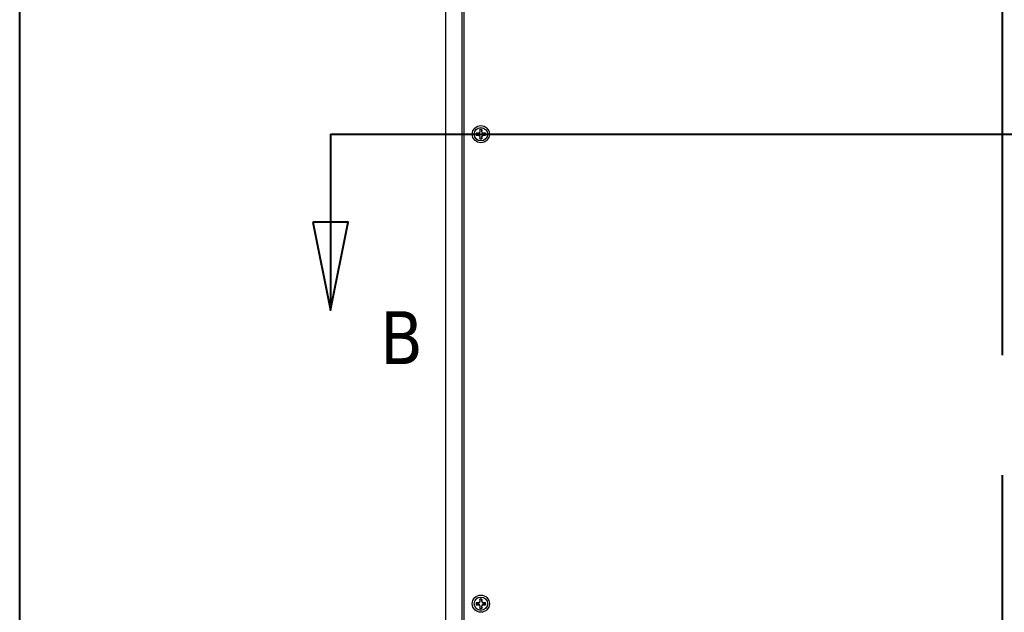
# Model space of a CAD drawing. Header units: millimetres. Extents: x 64 to 1798, y 64 to 1380.
# Tile 5 of 73: x 64 to 437, y 559 to 784. Entities that reach past the tile are written whole.
import ezdxf

# ---------------------------------------------------------------- set-up
doc = ezdxf.new("R2010")
doc.units = ezdxf.units.MM
doc.header["$LTSCALE"] = 6.666667
doc.linetypes.add('DOUBLE_DASH_CHAIN', pattern=[1.2403, 0.6614, -0.0827, 0.1654, -0.0827, 0.1654, -0.0827])
for name, color, linetype, lineweight in [('Border (ANSI)', 7, 'Continuous', 40), ('Section Line (ANSI)', 7, 'DOUBLE_DASH_CHAIN', 40), ('Visible (ANSI)', 7, 'Continuous', 25)]:
    doc.layers.add(name, color=color, linetype=linetype, lineweight=lineweight)
doc.styles.add('Text Style66', font='tahoma.ttf')

# ---------------------------------------------------------------- blocks, each defined once
blk = doc.blocks.new('Borders Default Border')
at = {"layer": 'Border (ANSI)', "flags": 128}
blk.add_lwpolyline([(9.652, 9.652), (9.652, 206.248), (269.748, 206.248), (269.748, 9.652), (9.652, 9.652)], dxfattribs=at)
blk = doc.blocks.new('2dTransSection0')
at = {"layer": 'Section Line (ANSI)', "linetype": 'DOUBLE_DASH_CHAIN', "ltscale": 12.351448}
blk.add_line((65.468, 152.966), (65.468, 69.149), dxfattribs=at)
blk = doc.blocks.new('2dTransSection1')
at = {"layer": 'Section Line (ANSI)', "linetype": 'DOUBLE_DASH_CHAIN', "ltscale": 13.700486}
blk.add_line((27.305, 111.057), (104.169, 111.057), dxfattribs=at)
at = {"layer": 'Section Line (ANSI)', "linetype": 'Continuous'}
for p, q in [((27.305, 111.057), (36.198, 111.057)), ((27.305, 111.057), (27.305, 106.057)), ((26.305, 106.057), (27.305, 101.057)), ((28.305, 106.057), (26.305, 106.057)), ((27.305, 106.057), (27.305, 101.057)), ((27.305, 101.057), (28.305, 106.057))]:
    blk.add_line(p, q, dxfattribs=at)
at = {"layer": 'Section Line (ANSI)', "linetype": 'Continuous', "flags": 128}
blk.add_lwpolyline([(26.305, 106.057), (27.305, 101.057), (28.305, 106.057), (26.305, 106.057)], dxfattribs=at)
at = {"layer": 'Section Line (ANSI)'}
blk.add_solid([(26.305, 106.057), (27.305, 101.057), (28.305, 106.057), (26.305, 106.057)], dxfattribs=at)
at = {"layer": 'Section Line (ANSI)', "insert": (30.134, 98.001), "char_height": 3, "attachment_point": 7, "style": 'Text Style66'}
blk.add_mtext('B', dxfattribs=at)

msp = doc.modelspace()

# ---------------------------------------------------------------- linework, layer by layer
at = {"layer": 'Visible (ANSI)'}
for p, q in [((225.6257, 1019.771), (225.6257, 460.991)), ((231.9757, 477.491), (231.9757, 1003.271)), ((232.73, 476.4623), (232.73, 1004.2997)), ((237.9703, 740.74), (237.2705, 740.74)), ((237.2705, 740.022), (237.9703, 740.022)), ((238.4652, 740.945), (237.9703, 740.74)), ((237.9868, 740.6573), (237.9703, 740.74)), ((237.9868, 740.1047), (237.9703, 740.022)), ((237.9703, 740.022), (238.4652, 739.817)), ((238.6702, 741.4398), (238.4652, 740.945)), ((238.5605, 740.8497), (238.4652, 740.945)), ((238.5605, 739.9123), (238.4652, 739.817)), ((238.4652, 739.817), (238.6702, 739.3222)), ((238.6702, 742.1397), (238.6702, 741.4398)), ((238.7528, 741.4234), (238.6702, 741.4398)), ((238.7528, 739.3386), (238.6702, 739.3222)), ((238.6702, 739.3222), (238.6702, 738.6223)), ((239.3055, 741.4234), (239.3882, 741.4398)), ((239.3055, 739.3386), (239.3882, 739.3222)), ((239.3882, 741.4398), (239.3882, 742.1397)), ((239.5931, 740.945), (239.3882, 741.4398)), ((239.3882, 739.3222), (239.5931, 739.817)), ((239.3882, 738.6223), (239.3882, 739.3222)), ((239.4979, 740.8497), (239.5931, 740.945)), ((239.4979, 739.9123), (239.5931, 739.817)), ((240.088, 740.74), (239.5931, 740.945)), ((239.5931, 739.817), (240.088, 740.022)), ((240.0716, 740.6573), (240.088, 740.74)), ((240.0716, 740.1047), (240.088, 740.022)), ((240.7878, 740.74), (240.088, 740.74)), ((240.088, 740.022), (240.7878, 740.022)), ((238.4652, 563.145), (237.9703, 562.94)), ((238.6702, 563.6398), (238.4652, 563.145)), ((238.5605, 563.0497), (238.4652, 563.145)), ((238.6702, 564.3397), (238.6702, 563.6398)), ((238.7528, 563.6234), (238.6702, 563.6398)), ((239.3055, 563.6234), (239.3882, 563.6398)), ((239.3882, 563.6398), (239.3882, 564.3397)), ((239.5931, 563.145), (239.3882, 563.6398)), ((239.4979, 563.0497), (239.5931, 563.145)), ((240.088, 562.94), (239.5931, 563.145)), ((237.9703, 562.94), (237.2705, 562.94)), ((237.2705, 562.222), (237.9703, 562.222)), ((237.9868, 562.8573), (237.9703, 562.94)), ((237.9868, 562.3047), (237.9703, 562.222)), ((237.9703, 562.222), (238.4652, 562.017)), ((238.5605, 562.1123), (238.4652, 562.017)), ((238.4652, 562.017), (238.6702, 561.5222)), ((238.7528, 561.5386), (238.6702, 561.5222)), ((238.6702, 561.5222), (238.6702, 560.8223)), ((239.3055, 561.5386), (239.3882, 561.5222)), ((239.3882, 561.5222), (239.5931, 562.017)), ((239.3882, 560.8223), (239.3882, 561.5222)), ((239.4979, 562.1123), (239.5931, 562.017)), ((239.5931, 562.017), (240.088, 562.222)), ((240.0716, 562.8573), (240.088, 562.94)), ((240.0716, 562.3047), (240.088, 562.222)), ((240.7878, 562.94), (240.088, 562.94)), ((240.088, 562.222), (240.7878, 562.222))]:
    msp.add_line(p, q, dxfattribs=at)
for centre, radius in [((239.0292, 740.381), 3.2512), ((239.0292, 740.381), 2.54), ((239.0292, 562.581), 3.2512), ((239.0292, 562.581), 2.54)]:
    msp.add_circle(centre, radius, dxfattribs=at)
for centre, radius, start, end in [((239.0292, 740.381), 1.7949, 78.463041, 101.536959), ((239.0292, 740.381), 1.7949, 168.463041, 191.536959), ((239.0292, 740.381), 1.7483, 168.660385, 191.339615), ((239.0292, 740.381), 1.7949, 258.463041, 281.536959), ((239.0292, 740.381), 1.7483, 78.660385, 101.339615), ((239.0292, 740.381), 1.7483, 258.660385, 281.339615), ((239.0292, 740.381), 1.7483, 348.660385, 11.339615), ((239.0292, 740.381), 1.7949, 348.463041, 11.536959), ((239.0292, 562.581), 1.7949, 78.463041, 101.536959), ((239.0292, 562.581), 1.7483, 78.660385, 101.339615), ((239.0292, 562.581), 1.7949, 168.463041, 191.536959), ((239.0292, 562.581), 1.7483, 168.660385, 191.339615), ((239.0292, 562.581), 1.7949, 258.463041, 281.536959), ((239.0292, 562.581), 1.7483, 258.660385, 281.339615), ((239.0292, 562.581), 1.7483, 348.660385, 11.339615), ((239.0292, 562.581), 1.7949, 348.463041, 11.536959)]:
    msp.add_arc(centre, radius, start, end, dxfattribs=at)
for points, weights in [([(237.315, 740.7247), (237.293, 740.7323), (237.2705, 740.74)], [1.01218915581, 1.01172679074, 1.01110160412]), ([(237.315, 740.0372), (237.293, 740.0297), (237.2705, 740.022)], [1.01218915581, 1.01172679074, 1.01110160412]), ([(237.315, 740.7247), (237.7315, 740.6828), (237.9868, 740.6573)], [1.53696783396, 1.9683578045, 2.37346205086]), ([(237.9868, 740.1047), (237.7315, 740.0792), (237.315, 740.0372)], [2.37346205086, 1.9683578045, 1.53696783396]), ([(237.9868, 740.6573), (238.3491, 740.7724), (238.5605, 740.8497)], [2.07391766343, 2.6044802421, 2.81776863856]), ([(238.5605, 739.9123), (238.3491, 739.9895), (237.9868, 740.1047)], [2.81776863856, 2.60448024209, 2.07391766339]), ([(238.5605, 740.8497), (238.6377, 741.0611), (238.7528, 741.4234)], [2.81776863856, 2.60448024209, 2.07391766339]), ([(238.7528, 739.3386), (238.6377, 739.7009), (238.5605, 739.9123)], [2.07391766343, 2.6044802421, 2.81776863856]), ([(238.6854, 742.0951), (238.6779, 742.1171), (238.6702, 742.1397)], [1.01218915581, 1.01172679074, 1.01110160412]), ([(238.6854, 738.6668), (238.6779, 738.6449), (238.6702, 738.6223)], [1.01218915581, 1.01172679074, 1.01110160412]), ([(238.7528, 741.4234), (238.7273, 741.6787), (238.6854, 742.0951)], [2.37346205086, 1.9683578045, 1.53696783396]), ([(238.6854, 738.6668), (238.7273, 739.0833), (238.7528, 739.3386)], [1.53696783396, 1.9683578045, 2.37346205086]), ([(239.3729, 742.0951), (239.331, 741.6787), (239.3055, 741.4234)], [1.53696783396, 1.9683578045, 2.37346205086]), ([(239.3055, 741.4234), (239.4206, 741.0611), (239.4979, 740.8497)], [2.07391766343, 2.6044802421, 2.81776863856]), ([(239.4979, 739.9123), (239.4206, 739.7009), (239.3055, 739.3386)], [2.81776863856, 2.6044802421, 2.07391766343]), ([(239.3055, 739.3386), (239.331, 739.0833), (239.3729, 738.6668)], [2.37346205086, 1.9683578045, 1.53696783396]), ([(239.3729, 742.0951), (239.3804, 742.1171), (239.3882, 742.1397)], [1.01218915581, 1.01172679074, 1.01110160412]), ([(239.3729, 738.6668), (239.3804, 738.6449), (239.3882, 738.6223)], [1.01218915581, 1.01172679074, 1.01110160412]), ([(239.4979, 740.8497), (239.7093, 740.7724), (240.0716, 740.6573)], [2.81776863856, 2.60448024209, 2.07391766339]), ([(240.0716, 740.1047), (239.7093, 739.9895), (239.4979, 739.9123)], [2.07391766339, 2.60448024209, 2.81776863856]), ([(240.0716, 740.6573), (240.3269, 740.6828), (240.7433, 740.7247)], [2.37346205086, 1.9683578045, 1.53696783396]), ([(240.7433, 740.0372), (240.3269, 740.0792), (240.0716, 740.1047)], [1.53696783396, 1.9683578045, 2.37346205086]), ([(240.7433, 740.7247), (240.7653, 740.7323), (240.7878, 740.74)], [1.01218915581, 1.01172679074, 1.01110160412]), ([(240.7433, 740.0372), (240.7653, 740.0297), (240.7878, 740.022)], [1.01218915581, 1.01172679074, 1.01110160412]), ([(238.5605, 563.0497), (238.6377, 563.2611), (238.7528, 563.6234)], [2.81776863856, 2.60448024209, 2.07391766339]), ([(238.6854, 564.2951), (238.6779, 564.3171), (238.6702, 564.3397)], [1.01218915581, 1.01172679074, 1.01110160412]), ([(238.7528, 563.6234), (238.7273, 563.8787), (238.6854, 564.2951)], [2.37346205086, 1.9683578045, 1.53696783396]), ([(239.3729, 564.2951), (239.331, 563.8787), (239.3055, 563.6234)], [1.53696783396, 1.9683578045, 2.37346205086]), ([(239.3055, 563.6234), (239.4206, 563.2611), (239.4979, 563.0497)], [2.07391766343, 2.6044802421, 2.81776863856]), ([(239.3729, 564.2951), (239.3804, 564.3171), (239.3882, 564.3397)], [1.01218915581, 1.01172679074, 1.01110160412]), ([(237.315, 562.9247), (237.293, 562.9323), (237.2705, 562.94)], [1.01218915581, 1.01172679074, 1.01110160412]), ([(237.315, 562.2372), (237.293, 562.2297), (237.2705, 562.222)], [1.01218915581, 1.01172679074, 1.01110160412]), ([(237.315, 562.9247), (237.7315, 562.8828), (237.9868, 562.8573)], [1.53696783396, 1.9683578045, 2.37346205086]), ([(237.9868, 562.3047), (237.7315, 562.2792), (237.315, 562.2372)], [2.37346205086, 1.9683578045, 1.53696783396]), ([(237.9868, 562.8573), (238.3491, 562.9724), (238.5605, 563.0497)], [2.07391766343, 2.6044802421, 2.81776863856]), ([(238.5605, 562.1123), (238.3491, 562.1895), (237.9868, 562.3047)], [2.81776863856, 2.60448024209, 2.07391766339]), ([(238.7528, 561.5386), (238.6377, 561.9009), (238.5605, 562.1123)], [2.07391766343, 2.6044802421, 2.81776863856]), ([(238.6854, 560.8668), (238.6779, 560.8449), (238.6702, 560.8223)], [1.01218915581, 1.01172679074, 1.01110160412]), ([(238.6854, 560.8668), (238.7273, 561.2833), (238.7528, 561.5386)], [1.53696783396, 1.9683578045, 2.37346205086]), ([(239.4979, 562.1123), (239.4206, 561.9009), (239.3055, 561.5386)], [2.81776863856, 2.6044802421, 2.07391766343]), ([(239.3055, 561.5386), (239.331, 561.2833), (239.3729, 560.8668)], [2.37346205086, 1.9683578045, 1.53696783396]), ([(239.3729, 560.8668), (239.3804, 560.8449), (239.3882, 560.8223)], [1.01218915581, 1.01172679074, 1.01110160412]), ([(239.4979, 563.0497), (239.7093, 562.9724), (240.0716, 562.8573)], [2.81776863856, 2.60448024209, 2.07391766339]), ([(240.0716, 562.3047), (239.7093, 562.1895), (239.4979, 562.1123)], [2.07391766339, 2.60448024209, 2.81776863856]), ([(240.0716, 562.8573), (240.3269, 562.8828), (240.7433, 562.9247)], [2.37346205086, 1.9683578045, 1.53696783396]), ([(240.7433, 562.2372), (240.3269, 562.2792), (240.0716, 562.3047)], [1.53696783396, 1.9683578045, 2.37346205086]), ([(240.7433, 562.9247), (240.7653, 562.9323), (240.7878, 562.94)], [1.01218915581, 1.01172679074, 1.01110160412]), ([(240.7433, 562.2372), (240.7653, 562.2297), (240.7878, 562.222)], [1.01218915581, 1.01172679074, 1.01110160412])]:
    msp.add_rational_spline(points, weights, degree=2, dxfattribs=at)

# ---------------------------------------------------------------- block references
at = {"xscale": 6.666666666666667, "yscale": 6.666666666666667, "zscale": 6.666666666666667}
msp.add_blockref('Borders Default Border', (0, 0), dxfattribs=at)
at = {"layer": 'Section Line (ANSI)', "xscale": 6.666666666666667, "yscale": 6.666666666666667, "zscale": 6.666666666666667}
for name in ['2dTransSection0', '2dTransSection1']:
    msp.add_blockref(name, (0, 0), dxfattribs=at)

doc.saveas('drawing.dxf')
